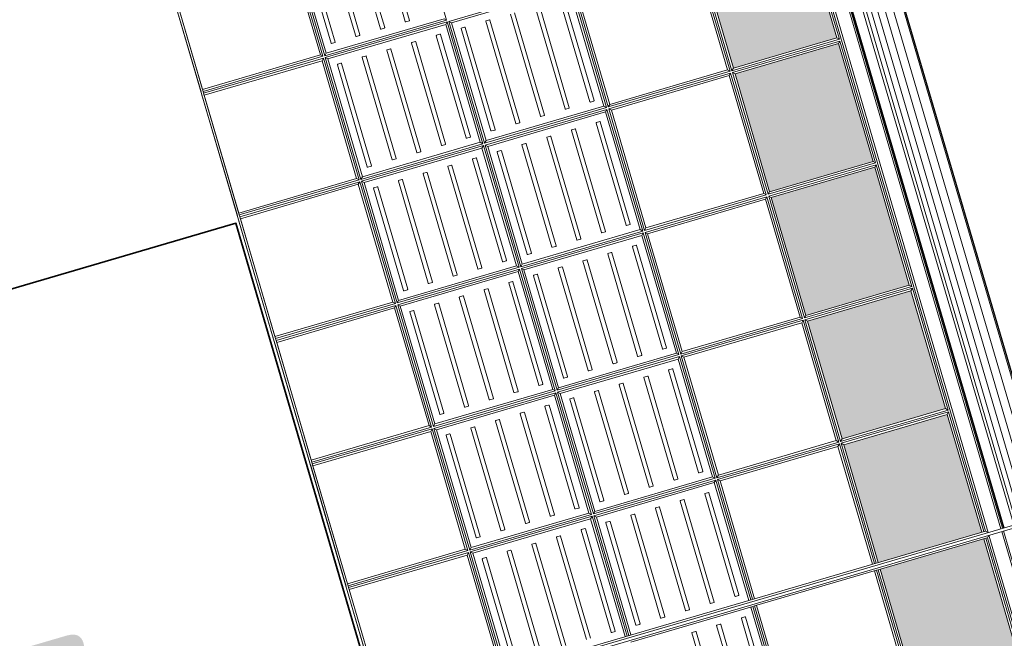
# Model space of a CAD drawing. Header units: metres. Extents: x 228628 to 230733, y 593242 to 595543.
# Tile 10 of 71: x 229985.26 to 229987.56, y 594170.11 to 594171.55. Entities that reach past the tile are written whole.
import ezdxf
from ezdxf.enums import TextEntityAlignment as Align

# ---------------------------------------------------------------- set-up
doc = ezdxf.new("R2010")
doc.units = ezdxf.units.M
doc.layers.add('N-WE-BC-BETONVORM-G', color=50, linetype='Continuous', lineweight=25)
doc.layers.add('N-WE-VH-VERHARDING_ASFALT-G', color=210, linetype='Continuous', lineweight=35)
doc.styles.add('NLCS-ISO', font='NLCS-ISO.ttf')
pattern_1 = [(0, (-55166.677, -44255.552), (7.9375, 15.875), [0, -15.875])]

# ---------------------------------------------------------------- blocks, each defined once
blk = doc.blocks.new('_BLOCK_LEIDON_GX-18_MIDDENELEMENT_MARKERINGSTEGEL_300x60')
at = {"lineweight": 5}
h = blk.add_hatch(dxfattribs=at)
h.set_pattern_fill('DOTS', color=256, scale=10, style=0)
h.set_pattern_definition(pattern_1)
h.paths.add_polyline_path([(-907, 421.7), (-1193, 421.7), (-1193, 170.7), (-907, 170.7)])
h.paths.add_polyline_path([(-307, 170.7), (-307, 421.7), (-593, 421.7), (-593, 170.7)])
h.paths.add_polyline_path([(293, 170.7), (293, 421.7), (7, 421.7), (7, 170.7)])
h.paths.add_polyline_path([(893, 170.7), (893, 421.7), (607, 421.7), (607, 170.7)])
h.paths.add_polyline_path([(1207, 170.7), (1493, 170.7), (1493, 421.7), (1207, 421.7)])
for p, q in [((1497.8, 1626.5), (1497.8, 0)), ((1493, 1026.5), (1493, 731)), ((1473.9, 884.2), (1225.9, 884.2)), ((1473.9, 884.2), (1225.9, 884.2)), ((1225.9, 874.2), (1473.9, 874.2)), ((1225.9, 874.2), (1473.9, 874.2)), ((1474.9, 875.2), (1474.9, 883.2)), ((1474.9, 875.2), (1474.9, 883.2)), ((1473.9, 824.2), (1225.9, 824.2)), ((1473.9, 824.2), (1225.9, 824.2)), ((1225.9, 814.2), (1473.9, 814.2)), ((1225.9, 814.2), (1473.9, 814.2)), ((1474.9, 815.2), (1474.9, 823.2)), ((1474.9, 815.2), (1474.9, 823.2)), ((1473.9, 764.2), (1225.9, 764.2)), ((1473.9, 764.2), (1225.9, 764.2)), ((1474.9, 755.2), (1474.9, 763.2)), ((1474.9, 755.2), (1474.9, 763.2)), ((1493, 735.7), (1207, 735.7)), ((1225.9, 754.2), (1473.9, 754.2)), ((1225.9, 754.2), (1473.9, 754.2)), ((1493, 731), (1202.2, 731)), ((1493, 726.5), (1202.2, 726.5)), ((1493, 721.7), (1207, 721.7)), ((1493, 731), (1493, 726.5)), ((1493, 726.5), (1493, 431)), ((1493, 435.7), (1207, 435.7)), ((1493, 431), (1202.2, 431)), ((1493, 426.5), (1202.2, 426.5)), ((1493, 421.7), (1207, 421.7)), ((1493, 426.5), (1493, 431)), ((1493, 426.5), (1493, 165.9)), ((1493, 161.4), (-1493, 161.4)), ((1493, 165.9), (1202.2, 165.9)), ((1493, 170.7), (1207, 170.7)), ((1493, 161.4), (1493, 165.9)), ((1493, 161.4), (1497.8, 156.7)), ((1497.8, 156.7), (-1497.8, 156.7)), ((1497.8, 125.5), (-1497.8, 125.5))]:
    blk.add_line(p, q, dxfattribs=at)
at = {"color": 254, "lineweight": 5}
blk.add_line((1497.8, 121.5), (-1497.8, 121.5), dxfattribs=at)
at = {"lineweight": 5}
for centre, start, end in [((1473.9, 883.2), 0, 90), ((1473.9, 875.2), 270, 0), ((1473.9, 823.2), 0, 90), ((1473.9, 815.2), 270, 0), ((1473.9, 763.2), 0, 90), ((1473.9, 755.2), 270, 0)]:
    blk.add_arc(centre, 1, start, end, dxfattribs=at)
blk = doc.blocks.new('_BLOCK_LEICON_GX-18_MIDDENELEMENT_300x60')
at = {"lineweight": 5}
h = blk.add_hatch(color=7, dxfattribs=at)
h.paths.add_polyline_path([(-1207, 421.7), (-1493, 421.7), (-1493, 170.7), (-1207, 170.7)])
h.paths.add_polyline_path([(-893, 421.7), (-893, 170.7), (-607, 170.7), (-607, 421.7)])
h.paths.add_polyline_path([(-7, 421.7), (-293, 421.7), (-293, 170.7), (-7, 170.7)])
h.paths.add_polyline_path([(593, 170.7), (593, 421.7), (307, 421.7), (307, 170.7)])
h.paths.add_polyline_path([(907, 170.7), (1193, 170.7), (1193, 421.7), (907, 421.7)])
h = blk.add_hatch(dxfattribs=at)
h.set_pattern_fill('DOTS', color=256, scale=10, style=0)
h.set_pattern_definition([(0, (-55466.677, -44255.552), (7.9375, 15.875), [0, -15.875])])
h.paths.add_polyline_path([(-1207, 421.7), (-1493, 421.7), (-1493, 170.7), (-1207, 170.7)])
h.paths.add_polyline_path([(-607, 170.7), (-607, 421.7), (-893, 421.7), (-893, 170.7)])
h.paths.add_polyline_path([(-7, 170.7), (-7, 421.7), (-293, 421.7), (-293, 170.7)])
h.paths.add_polyline_path([(593, 170.7), (593, 421.7), (307, 421.7), (307, 170.7)])
h.paths.add_polyline_path([(907, 170.7), (1193, 170.7), (1193, 421.7), (907, 421.7)])
h = blk.add_hatch(dxfattribs=at)
h.set_pattern_fill('DOTS', color=256, scale=10, style=0)
h.set_pattern_definition(pattern_1)
h.paths.add_polyline_path([(-907, 421.7), (-1193, 421.7), (-1193, 170.7), (-907, 170.7)])
h.paths.add_polyline_path([(-307, 170.7), (-307, 421.7), (-593, 421.7), (-593, 170.7)])
h.paths.add_polyline_path([(293, 170.7), (293, 421.7), (7, 421.7), (7, 170.7)])
h.paths.add_polyline_path([(893, 170.7), (893, 421.7), (607, 421.7), (607, 170.7)])
h.paths.add_polyline_path([(1207, 170.7), (1493, 170.7), (1493, 421.7), (1207, 421.7)])
for p, q in [((1497.8, 1626.5), (-1497.8, 1626.5)), ((-1497.8, 1626.5), (-1497.8, 0)), ((-1202.3, 1626.5), (-1493, 1626.5)), ((-1202.3, 1626.5), (-1493, 1626.5)), ((-1207, 1621.7), (-1493, 1621.7)), ((-1493, 1621.7), (-1493, 161.4)), ((-1207, 1621.7), (-1493, 1621.7)), ((-1207, 1621.7), (-1493, 1621.7)), ((-1207, 1621.7), (-1202.3, 1621.7)), ((-1207, 1621.7), (-1207, 1335.7)), ((-1202.3, 1621.7), (-1197.8, 1621.7)), ((-1202.3, 1621.7), (-1202.3, 1331)), ((-1197.8, 1621.7), (-1193, 1621.7)), ((-1197.8, 1621.7), (-1197.8, 1331)), ((-902.2, 1626.5), (-1197.8, 1626.5)), ((-902.2, 1626.5), (-1197.8, 1626.5)), ((-902.2, 1621.7), (-1193, 1621.7)), ((-1193, 1621.7), (-1193, 1335.7)), ((-907, 1621.7), (-1193, 1621.7)), ((-907, 1621.7), (-1193, 1621.7)), ((-907, 1621.7), (-907, 1335.7)), ((-902.2, 1621.7), (-897.8, 1621.7)), ((-902.2, 1621.7), (-902.2, 1331)), ((-602.3, 1626.5), (-897.8, 1626.5)), ((-602.3, 1626.5), (-897.8, 1626.5)), ((-602.3, 1621.7), (-897.8, 1621.7)), ((-897.8, 1621.7), (-897.8, 1331)), ((-893, 1621.7), (-893, 1335.7)), ((-607, 1621.7), (-893, 1621.7)), ((-607, 1621.7), (-893, 1621.7)), ((-607, 1621.7), (-607, 1335.7)), ((-602.3, 1621.7), (-597.8, 1621.7)), ((-602.3, 1621.7), (-602.3, 1331)), ((-302.3, 1626.5), (-597.8, 1626.5)), ((-302.3, 1626.5), (-597.8, 1626.5)), ((-302.3, 1621.7), (-597.8, 1621.7)), ((-597.8, 1621.7), (-597.8, 1331)), ((-593, 1621.7), (-593, 1335.7)), ((-307, 1621.7), (-593, 1621.7)), ((-307, 1621.7), (-593, 1621.7)), ((-307, 1621.7), (-307, 1335.7)), ((-302.3, 1621.7), (-297.8, 1621.7)), ((-302.3, 1621.7), (-302.3, 1331)), ((-2.2, 1626.5), (-297.8, 1626.5)), ((-2.2, 1626.5), (-297.8, 1626.5)), ((-2.2, 1621.7), (-297.8, 1621.7)), ((-297.8, 1621.7), (-297.8, 1331)), ((-293, 1621.7), (-293, 1335.7)), ((-7, 1621.7), (-293, 1621.7)), ((-7, 1621.7), (-293, 1621.7)), ((-7, 1621.7), (-7, 1335.7)), ((-2.2, 1621.7), (2.2, 1621.7)), ((-2.2, 1621.7), (-2.2, 1331)), ((297.8, 1626.5), (2.2, 1626.5)), ((297.8, 1626.5), (2.2, 1626.5)), ((297.8, 1621.7), (2.2, 1621.7)), ((2.2, 1621.7), (2.2, 1331)), ((7, 1621.7), (7, 1335.7)), ((293, 1621.7), (7, 1621.7)), ((293, 1621.7), (7, 1621.7)), ((-1207, 1335.7), (-1493, 1335.7)), ((-1202.3, 1331), (-1493, 1331)), ((-1207, 1335.7), (-1202.3, 1331)), ((-1207, 1335.7), (-1202.3, 1331)), ((-1197.8, 1331), (-1193, 1335.7)), ((-1197.8, 1331), (-1193, 1335.7)), ((-902.2, 1331), (-1197.8, 1331)), ((-907, 1335.7), (-1193, 1335.7)), ((-907, 1335.7), (-902.2, 1331)), ((-907, 1335.7), (-902.2, 1331)), ((-897.8, 1331), (-893, 1335.7)), ((-897.8, 1331), (-893, 1335.7)), ((-602.3, 1331), (-897.8, 1331)), ((-607, 1335.7), (-893, 1335.7)), ((-607, 1335.7), (-602.3, 1331)), ((-607, 1335.7), (-602.3, 1331)), ((-597.8, 1331), (-593, 1335.7)), ((-597.8, 1331), (-593, 1335.7)), ((-302.3, 1331), (-597.8, 1331)), ((-307, 1335.7), (-593, 1335.7)), ((-307, 1335.7), (-302.3, 1331)), ((-307, 1335.7), (-302.3, 1331)), ((-297.8, 1331), (-293, 1335.7)), ((-297.8, 1331), (-293, 1335.7)), ((-2.2, 1331), (-297.8, 1331)), ((-7, 1335.7), (-293, 1335.7)), ((-7, 1335.7), (-2.2, 1331)), ((-7, 1335.7), (-2.2, 1331)), ((2.2, 1331), (7, 1335.7)), ((2.2, 1331), (7, 1335.7)), ((297.8, 1331), (2.2, 1331)), ((293, 1335.7), (7, 1335.7)), ((-1202.3, 1326.5), (-1493, 1326.5)), ((-1207, 1321.7), (-1493, 1321.7)), ((-1207, 1321.7), (-1202.3, 1326.5)), ((-1207, 1321.7), (-1207, 1035.7)), ((-1202.3, 1326.5), (-1202.3, 1031)), ((-902.2, 1326.5), (-1197.8, 1326.5)), ((-1197.8, 1326.5), (-1197.8, 1031)), ((-1193, 1321.7), (-1197.8, 1326.5)), ((-907, 1321.7), (-1193, 1321.7)), ((-1193, 1321.7), (-1193, 1035.7)), ((-907, 1321.7), (-902.2, 1326.5)), ((-907, 1321.7), (-907, 1035.7)), ((-902.2, 1326.5), (-902.2, 1031)), ((-602.3, 1326.5), (-897.8, 1326.5)), ((-897.8, 1326.5), (-897.8, 1031)), ((-893, 1321.7), (-897.8, 1326.5)), ((-607, 1321.7), (-893, 1321.7)), ((-893, 1321.7), (-893, 1035.7)), ((-607, 1321.7), (-602.3, 1326.5)), ((-607, 1321.7), (-607, 1035.7)), ((-602.3, 1326.5), (-602.3, 1031)), ((-302.3, 1326.5), (-597.8, 1326.5)), ((-597.8, 1326.5), (-597.8, 1031)), ((-593, 1321.7), (-597.8, 1326.5)), ((-307, 1321.7), (-593, 1321.7)), ((-593, 1321.7), (-593, 1035.7)), ((-307, 1321.7), (-302.3, 1326.5)), ((-307, 1321.7), (-307, 1035.7)), ((-302.3, 1326.5), (-302.3, 1031)), ((-2.2, 1326.5), (-297.8, 1326.5)), ((-297.8, 1326.5), (-297.8, 1031)), ((-293, 1321.7), (-297.8, 1326.5)), ((-7, 1321.7), (-293, 1321.7)), ((-293, 1321.7), (-293, 1035.7)), ((-7, 1321.7), (-2.2, 1326.5)), ((-7, 1321.7), (-7, 1035.7)), ((-2.2, 1326.5), (-2.2, 1031)), ((297.8, 1326.5), (2.2, 1326.5)), ((2.2, 1326.5), (2.2, 1031)), ((7, 1321.7), (2.2, 1326.5)), ((293, 1321.7), (7, 1321.7)), ((7, 1321.7), (7, 1035.7)), ((-1226.1, 1304.2), (-1474.1, 1304.2)), ((-1474.1, 1294.2), (-1226.1, 1294.2)), ((-1225.1, 1295.2), (-1225.1, 1303.2)), ((-1175.1, 1303.2), (-1175.1, 1295.2)), ((-926.1, 1304.2), (-1174.1, 1304.2)), ((-1174.1, 1294.2), (-926.1, 1294.2)), ((-925.1, 1295.2), (-925.1, 1303.2)), ((-875.1, 1303.2), (-875.1, 1295.2)), ((-626.1, 1304.2), (-874.1, 1304.2)), ((-874.1, 1294.2), (-626.1, 1294.2)), ((-625.1, 1295.2), (-625.1, 1303.2)), ((-575.1, 1303.2), (-575.1, 1295.2)), ((-326.1, 1304.2), (-574.1, 1304.2)), ((-574.1, 1294.2), (-326.1, 1294.2)), ((-325.1, 1295.2), (-325.1, 1303.2)), ((-275.1, 1303.2), (-275.1, 1295.2)), ((-26.1, 1304.2), (-274.1, 1304.2)), ((-274.1, 1294.2), (-26.1, 1294.2)), ((-25.1, 1295.2), (-25.1, 1303.2)), ((24.9, 1303.2), (24.9, 1295.2)), ((273.9, 1304.2), (25.9, 1304.2)), ((25.9, 1294.2), (273.9, 1294.2)), ((-1226.1, 1244.2), (-1474.1, 1244.2)), ((-1226.1, 1244.2), (-1474.1, 1244.2)), ((-1225.1, 1235.2), (-1225.1, 1243.2)), ((-1225.1, 1235.2), (-1225.1, 1243.2)), ((-1175.1, 1243.2), (-1175.1, 1235.2)), ((-1175.1, 1243.2), (-1175.1, 1235.2)), ((-926.1, 1244.2), (-1174.1, 1244.2)), ((-926.1, 1244.2), (-1174.1, 1244.2)), ((-925.1, 1235.2), (-925.1, 1243.2)), ((-925.1, 1235.2), (-925.1, 1243.2)), ((-875.1, 1243.2), (-875.1, 1235.2)), ((-875.1, 1243.2), (-875.1, 1235.2)), ((-626.1, 1244.2), (-874.1, 1244.2)), ((-626.1, 1244.2), (-874.1, 1244.2)), ((-625.1, 1235.2), (-625.1, 1243.2)), ((-625.1, 1235.2), (-625.1, 1243.2)), ((-575.1, 1243.2), (-575.1, 1235.2)), ((-575.1, 1243.2), (-575.1, 1235.2)), ((-326.1, 1244.2), (-574.1, 1244.2)), ((-326.1, 1244.2), (-574.1, 1244.2)), ((-325.1, 1235.2), (-325.1, 1243.2)), ((-325.1, 1235.2), (-325.1, 1243.2)), ((-275.1, 1243.2), (-275.1, 1235.2)), ((-275.1, 1243.2), (-275.1, 1235.2)), ((-26.1, 1244.2), (-274.1, 1244.2)), ((-26.1, 1244.2), (-274.1, 1244.2)), ((-25.1, 1235.2), (-25.1, 1243.2)), ((-25.1, 1235.2), (-25.1, 1243.2)), ((24.9, 1243.2), (24.9, 1235.2)), ((24.9, 1243.2), (24.9, 1235.2)), ((273.9, 1244.2), (25.9, 1244.2)), ((273.9, 1244.2), (25.9, 1244.2)), ((-1474.1, 1234.2), (-1226.1, 1234.2)), ((-1474.1, 1234.2), (-1226.1, 1234.2)), ((-1174.1, 1234.2), (-926.1, 1234.2)), ((-1174.1, 1234.2), (-926.1, 1234.2)), ((-874.1, 1234.2), (-626.1, 1234.2)), ((-874.1, 1234.2), (-626.1, 1234.2)), ((-574.1, 1234.2), (-326.1, 1234.2)), ((-574.1, 1234.2), (-326.1, 1234.2)), ((-274.1, 1234.2), (-26.1, 1234.2)), ((-274.1, 1234.2), (-26.1, 1234.2)), ((25.9, 1234.2), (273.9, 1234.2)), ((25.9, 1234.2), (273.9, 1234.2)), ((-1226.1, 1184.2), (-1474.1, 1184.2)), ((-1226.1, 1184.2), (-1474.1, 1184.2)), ((-1474.1, 1174.2), (-1226.1, 1174.2)), ((-1474.1, 1174.2), (-1226.1, 1174.2)), ((-1225.1, 1175.2), (-1225.1, 1183.2)), ((-1225.1, 1175.2), (-1225.1, 1183.2)), ((-1175.1, 1183.2), (-1175.1, 1175.2)), ((-1175.1, 1183.2), (-1175.1, 1175.2)), ((-926.1, 1184.2), (-1174.1, 1184.2)), ((-926.1, 1184.2), (-1174.1, 1184.2)), ((-1174.1, 1174.2), (-926.1, 1174.2)), ((-1174.1, 1174.2), (-926.1, 1174.2)), ((-925.1, 1175.2), (-925.1, 1183.2)), ((-925.1, 1175.2), (-925.1, 1183.2)), ((-875.1, 1183.2), (-875.1, 1175.2)), ((-875.1, 1183.2), (-875.1, 1175.2)), ((-626.1, 1184.2), (-874.1, 1184.2)), ((-626.1, 1184.2), (-874.1, 1184.2)), ((-874.1, 1174.2), (-626.1, 1174.2)), ((-874.1, 1174.2), (-626.1, 1174.2)), ((-625.1, 1175.2), (-625.1, 1183.2)), ((-625.1, 1175.2), (-625.1, 1183.2)), ((-575.1, 1183.2), (-575.1, 1175.2)), ((-575.1, 1183.2), (-575.1, 1175.2)), ((-326.1, 1184.2), (-574.1, 1184.2)), ((-326.1, 1184.2), (-574.1, 1184.2)), ((-574.1, 1174.2), (-326.1, 1174.2)), ((-574.1, 1174.2), (-326.1, 1174.2)), ((-325.1, 1175.2), (-325.1, 1183.2)), ((-325.1, 1175.2), (-325.1, 1183.2)), ((-275.1, 1183.2), (-275.1, 1175.2)), ((-275.1, 1183.2), (-275.1, 1175.2)), ((-26.1, 1184.2), (-274.1, 1184.2)), ((-26.1, 1184.2), (-274.1, 1184.2)), ((-274.1, 1174.2), (-26.1, 1174.2)), ((-274.1, 1174.2), (-26.1, 1174.2)), ((-25.1, 1175.2), (-25.1, 1183.2)), ((-25.1, 1175.2), (-25.1, 1183.2)), ((24.9, 1183.2), (24.9, 1175.2)), ((24.9, 1183.2), (24.9, 1175.2)), ((273.9, 1184.2), (25.9, 1184.2)), ((273.9, 1184.2), (25.9, 1184.2)), ((25.9, 1174.2), (273.9, 1174.2)), ((25.9, 1174.2), (273.9, 1174.2)), ((-1226.1, 1124.2), (-1474.1, 1124.2)), ((-1226.1, 1124.2), (-1474.1, 1124.2)), ((-926.1, 1124.2), (-1174.1, 1124.2)), ((-926.1, 1124.2), (-1174.1, 1124.2)), ((-626.1, 1124.2), (-874.1, 1124.2)), ((-626.1, 1124.2), (-874.1, 1124.2)), ((-326.1, 1124.2), (-574.1, 1124.2)), ((-326.1, 1124.2), (-574.1, 1124.2)), ((-26.1, 1124.2), (-274.1, 1124.2)), ((-26.1, 1124.2), (-274.1, 1124.2)), ((273.9, 1124.2), (25.9, 1124.2)), ((273.9, 1124.2), (25.9, 1124.2)), ((-1474.1, 1114.2), (-1226.1, 1114.2)), ((-1474.1, 1114.2), (-1226.1, 1114.2)), ((-1225.1, 1115.2), (-1225.1, 1123.2)), ((-1225.1, 1115.2), (-1225.1, 1123.2)), ((-1175.1, 1123.2), (-1175.1, 1115.2)), ((-1175.1, 1123.2), (-1175.1, 1115.2)), ((-1174.1, 1114.2), (-926.1, 1114.2)), ((-1174.1, 1114.2), (-926.1, 1114.2)), ((-925.1, 1115.2), (-925.1, 1123.2)), ((-925.1, 1115.2), (-925.1, 1123.2)), ((-875.1, 1123.2), (-875.1, 1115.2)), ((-875.1, 1123.2), (-875.1, 1115.2)), ((-874.1, 1114.2), (-626.1, 1114.2)), ((-874.1, 1114.2), (-626.1, 1114.2)), ((-625.1, 1115.2), (-625.1, 1123.2)), ((-625.1, 1115.2), (-625.1, 1123.2)), ((-575.1, 1123.2), (-575.1, 1115.2)), ((-575.1, 1123.2), (-575.1, 1115.2)), ((-574.1, 1114.2), (-326.1, 1114.2)), ((-574.1, 1114.2), (-326.1, 1114.2)), ((-325.1, 1115.2), (-325.1, 1123.2)), ((-325.1, 1115.2), (-325.1, 1123.2)), ((-275.1, 1123.2), (-275.1, 1115.2)), ((-275.1, 1123.2), (-275.1, 1115.2)), ((-274.1, 1114.2), (-26.1, 1114.2)), ((-274.1, 1114.2), (-26.1, 1114.2)), ((-25.1, 1115.2), (-25.1, 1123.2)), ((-25.1, 1115.2), (-25.1, 1123.2)), ((24.9, 1123.2), (24.9, 1115.2)), ((24.9, 1123.2), (24.9, 1115.2)), ((25.9, 1114.2), (273.9, 1114.2)), ((25.9, 1114.2), (273.9, 1114.2)), ((-1475.1, 1063.2), (-1475.1, 1055.2)), ((-1475.1, 1063.2), (-1475.1, 1055.2)), ((-1226.1, 1064.2), (-1474.1, 1064.2)), ((-1226.1, 1064.2), (-1474.1, 1064.2)), ((-1225.1, 1055.2), (-1225.1, 1063.2)), ((-1225.1, 1055.2), (-1225.1, 1063.2)), ((-1175.1, 1063.2), (-1175.1, 1055.2)), ((-1175.1, 1063.2), (-1175.1, 1055.2)), ((-926.1, 1064.2), (-1174.1, 1064.2)), ((-926.1, 1064.2), (-1174.1, 1064.2)), ((-925.1, 1055.2), (-925.1, 1063.2)), ((-925.1, 1055.2), (-925.1, 1063.2)), ((-875.1, 1063.2), (-875.1, 1055.2)), ((-875.1, 1063.2), (-875.1, 1055.2)), ((-626.1, 1064.2), (-874.1, 1064.2)), ((-626.1, 1064.2), (-874.1, 1064.2)), ((-625.1, 1055.2), (-625.1, 1063.2)), ((-625.1, 1055.2), (-625.1, 1063.2)), ((-575.1, 1063.2), (-575.1, 1055.2)), ((-575.1, 1063.2), (-575.1, 1055.2)), ((-326.1, 1064.2), (-574.1, 1064.2)), ((-326.1, 1064.2), (-574.1, 1064.2)), ((-325.1, 1055.2), (-325.1, 1063.2)), ((-325.1, 1055.2), (-325.1, 1063.2)), ((-275.1, 1063.2), (-275.1, 1055.2)), ((-275.1, 1063.2), (-275.1, 1055.2)), ((-26.1, 1064.2), (-274.1, 1064.2)), ((-26.1, 1064.2), (-274.1, 1064.2)), ((-25.1, 1055.2), (-25.1, 1063.2)), ((-25.1, 1055.2), (-25.1, 1063.2)), ((-1207, 1035.7), (-1493, 1035.7)), ((-1474.1, 1054.2), (-1226.1, 1054.2)), ((-1474.1, 1054.2), (-1226.1, 1054.2)), ((-1207, 1035.7), (-1202.3, 1031)), ((-1197.8, 1031), (-1193, 1035.7)), ((-907, 1035.7), (-1193, 1035.7)), ((-1174.1, 1054.2), (-926.1, 1054.2)), ((-1174.1, 1054.2), (-926.1, 1054.2)), ((-907, 1035.7), (-902.2, 1031)), ((-897.8, 1031), (-893, 1035.7)), ((-607, 1035.7), (-893, 1035.7)), ((-874.1, 1054.2), (-626.1, 1054.2)), ((-874.1, 1054.2), (-626.1, 1054.2)), ((-607, 1035.7), (-602.3, 1031)), ((-597.8, 1031), (-593, 1035.7)), ((-307, 1035.7), (-593, 1035.7)), ((-574.1, 1054.2), (-326.1, 1054.2)), ((-574.1, 1054.2), (-326.1, 1054.2)), ((-307, 1035.7), (-302.3, 1031)), ((-297.8, 1031), (-293, 1035.7)), ((-7, 1035.7), (-293, 1035.7)), ((-274.1, 1054.2), (-26.1, 1054.2)), ((-274.1, 1054.2), (-26.1, 1054.2)), ((-7, 1035.7), (-2.2, 1031)), ((2.2, 1031), (7, 1035.7)), ((-1202.3, 1031), (-1493, 1031)), ((-1202.3, 1026.5), (-1493, 1026.5)), ((-1207, 1021.7), (-1493, 1021.7)), ((-1207, 1021.7), (-1202.3, 1026.5)), ((-1207, 1021.7), (-1207, 735.7)), ((-1202.3, 1026.5), (-1202.3, 731)), ((-902.2, 1031), (-1197.8, 1031)), ((-902.2, 1026.5), (-1197.8, 1026.5)), ((-1197.8, 1026.5), (-1197.8, 731)), ((-1193, 1021.7), (-1197.8, 1026.5)), ((-907, 1021.7), (-1193, 1021.7)), ((-1193, 1021.7), (-1193, 735.7)), ((-907, 1021.7), (-902.2, 1026.5)), ((-907, 1021.7), (-907, 735.7)), ((-902.2, 1026.5), (-902.2, 731)), ((-602.3, 1031), (-897.8, 1031)), ((-602.3, 1026.5), (-897.8, 1026.5)), ((-897.8, 1026.5), (-897.8, 731)), ((-893, 1021.7), (-897.8, 1026.5)), ((-607, 1021.7), (-893, 1021.7)), ((-893, 1021.7), (-893, 735.7)), ((-607, 1021.7), (-602.3, 1026.5)), ((-607, 1021.7), (-607, 735.7)), ((-602.3, 1026.5), (-602.3, 731)), ((-302.3, 1031), (-597.8, 1031)), ((-302.3, 1026.5), (-597.8, 1026.5)), ((-597.8, 1026.5), (-597.8, 731)), ((-593, 1021.7), (-597.8, 1026.5)), ((-307, 1021.7), (-593, 1021.7)), ((-593, 1021.7), (-593, 735.7)), ((-307, 1021.7), (-302.3, 1026.5)), ((-307, 1021.7), (-307, 735.7)), ((-302.3, 1026.5), (-302.3, 731)), ((-2.2, 1031), (-297.8, 1031)), ((-2.2, 1026.5), (-297.8, 1026.5)), ((-297.8, 1026.5), (-297.8, 731)), ((-293, 1021.7), (-297.8, 1026.5)), ((-7, 1021.7), (-293, 1021.7)), ((-293, 1021.7), (-293, 735.7)), ((-7, 1021.7), (-2.2, 1026.5)), ((-7, 1021.7), (-7, 735.7)), ((-2.2, 1026.5), (-2.2, 731)), ((297.8, 1031), (2.2, 1031)), ((-1475.1, 1003.2), (-1475.1, 995.2)), ((-1226.1, 1004.2), (-1474.1, 1004.2)), ((-1474.1, 994.2), (-1226.1, 994.2)), ((-1225.1, 995.2), (-1225.1, 1003.2)), ((-1175.1, 1003.2), (-1175.1, 995.2)), ((-926.1, 1004.2), (-1174.1, 1004.2)), ((-1174.1, 994.2), (-926.1, 994.2)), ((-925.1, 995.2), (-925.1, 1003.2)), ((-875.1, 1003.2), (-875.1, 995.2)), ((-626.1, 1004.2), (-874.1, 1004.2)), ((-874.1, 994.2), (-626.1, 994.2)), ((-625.1, 995.2), (-625.1, 1003.2)), ((-575.1, 1003.2), (-575.1, 995.2)), ((-326.1, 1004.2), (-574.1, 1004.2)), ((-574.1, 994.2), (-326.1, 994.2)), ((-325.1, 995.2), (-325.1, 1003.2)), ((-275.1, 1003.2), (-275.1, 995.2)), ((-26.1, 1004.2), (-274.1, 1004.2)), ((-274.1, 994.2), (-26.1, 994.2)), ((-25.1, 995.2), (-25.1, 1003.2)), ((-1475.1, 943.2), (-1475.1, 935.2)), ((-1475.1, 943.2), (-1475.1, 935.2)), ((-1226.1, 944.2), (-1474.1, 944.2)), ((-1226.1, 944.2), (-1474.1, 944.2)), ((-1225.1, 935.2), (-1225.1, 943.2)), ((-1225.1, 935.2), (-1225.1, 943.2)), ((-1175.1, 943.2), (-1175.1, 935.2)), ((-1175.1, 943.2), (-1175.1, 935.2)), ((-926.1, 944.2), (-1174.1, 944.2)), ((-926.1, 944.2), (-1174.1, 944.2)), ((-925.1, 935.2), (-925.1, 943.2)), ((-925.1, 935.2), (-925.1, 943.2)), ((-875.1, 943.2), (-875.1, 935.2)), ((-875.1, 943.2), (-875.1, 935.2)), ((-626.1, 944.2), (-874.1, 944.2)), ((-626.1, 944.2), (-874.1, 944.2)), ((-625.1, 935.2), (-625.1, 943.2)), ((-625.1, 935.2), (-625.1, 943.2)), ((-575.1, 943.2), (-575.1, 935.2)), ((-575.1, 943.2), (-575.1, 935.2)), ((-326.1, 944.2), (-574.1, 944.2)), ((-326.1, 944.2), (-574.1, 944.2)), ((-325.1, 935.2), (-325.1, 943.2)), ((-325.1, 935.2), (-325.1, 943.2)), ((-275.1, 943.2), (-275.1, 935.2)), ((-275.1, 943.2), (-275.1, 935.2)), ((-26.1, 944.2), (-274.1, 944.2)), ((-26.1, 944.2), (-274.1, 944.2)), ((-25.1, 935.2), (-25.1, 943.2)), ((-25.1, 935.2), (-25.1, 943.2)), ((-1474.1, 934.2), (-1226.1, 934.2)), ((-1474.1, 934.2), (-1226.1, 934.2)), ((-1174.1, 934.2), (-926.1, 934.2)), ((-1174.1, 934.2), (-926.1, 934.2)), ((-874.1, 934.2), (-626.1, 934.2)), ((-874.1, 934.2), (-626.1, 934.2)), ((-574.1, 934.2), (-326.1, 934.2)), ((-574.1, 934.2), (-326.1, 934.2)), ((-274.1, 934.2), (-26.1, 934.2)), ((-274.1, 934.2), (-26.1, 934.2)), ((-1475.1, 883.2), (-1475.1, 875.2)), ((-1475.1, 883.2), (-1475.1, 875.2)), ((-1226.1, 884.2), (-1474.1, 884.2)), ((-1226.1, 884.2), (-1474.1, 884.2)), ((-1474.1, 874.2), (-1226.1, 874.2)), ((-1474.1, 874.2), (-1226.1, 874.2)), ((-1225.1, 875.2), (-1225.1, 883.2)), ((-1225.1, 875.2), (-1225.1, 883.2)), ((-1175.1, 883.2), (-1175.1, 875.2)), ((-1175.1, 883.2), (-1175.1, 875.2)), ((-926.1, 884.2), (-1174.1, 884.2)), ((-926.1, 884.2), (-1174.1, 884.2)), ((-1174.1, 874.2), (-926.1, 874.2)), ((-1174.1, 874.2), (-926.1, 874.2)), ((-925.1, 875.2), (-925.1, 883.2)), ((-925.1, 875.2), (-925.1, 883.2)), ((-875.1, 883.2), (-875.1, 875.2)), ((-875.1, 883.2), (-875.1, 875.2)), ((-626.1, 884.2), (-874.1, 884.2)), ((-626.1, 884.2), (-874.1, 884.2)), ((-874.1, 874.2), (-626.1, 874.2)), ((-874.1, 874.2), (-626.1, 874.2)), ((-625.1, 875.2), (-625.1, 883.2)), ((-625.1, 875.2), (-625.1, 883.2)), ((-575.1, 883.2), (-575.1, 875.2)), ((-575.1, 883.2), (-575.1, 875.2)), ((-326.1, 884.2), (-574.1, 884.2)), ((-326.1, 884.2), (-574.1, 884.2)), ((-574.1, 874.2), (-326.1, 874.2)), ((-574.1, 874.2), (-326.1, 874.2)), ((-325.1, 875.2), (-325.1, 883.2)), ((-325.1, 875.2), (-325.1, 883.2)), ((-275.1, 883.2), (-275.1, 875.2)), ((-275.1, 883.2), (-275.1, 875.2)), ((-26.1, 884.2), (-274.1, 884.2)), ((-26.1, 884.2), (-274.1, 884.2)), ((-274.1, 874.2), (-26.1, 874.2)), ((-274.1, 874.2), (-26.1, 874.2)), ((-1475.1, 823.2), (-1475.1, 815.2)), ((-1475.1, 823.2), (-1475.1, 815.2)), ((-1226.1, 824.2), (-1474.1, 824.2)), ((-1226.1, 824.2), (-1474.1, 824.2)), ((-1474.1, 814.2), (-1226.1, 814.2)), ((-1474.1, 814.2), (-1226.1, 814.2)), ((-1225.1, 815.2), (-1225.1, 823.2)), ((-1225.1, 815.2), (-1225.1, 823.2)), ((-1175.1, 823.2), (-1175.1, 815.2)), ((-1175.1, 823.2), (-1175.1, 815.2)), ((-926.1, 824.2), (-1174.1, 824.2)), ((-926.1, 824.2), (-1174.1, 824.2)), ((-1174.1, 814.2), (-926.1, 814.2)), ((-1174.1, 814.2), (-926.1, 814.2)), ((-925.1, 815.2), (-925.1, 823.2)), ((-925.1, 815.2), (-925.1, 823.2)), ((-875.1, 823.2), (-875.1, 815.2)), ((-875.1, 823.2), (-875.1, 815.2)), ((-626.1, 824.2), (-874.1, 824.2)), ((-626.1, 824.2), (-874.1, 824.2)), ((-874.1, 814.2), (-626.1, 814.2)), ((-874.1, 814.2), (-626.1, 814.2)), ((-625.1, 815.2), (-625.1, 823.2)), ((-625.1, 815.2), (-625.1, 823.2)), ((-575.1, 823.2), (-575.1, 815.2)), ((-575.1, 823.2), (-575.1, 815.2)), ((-326.1, 824.2), (-574.1, 824.2)), ((-326.1, 824.2), (-574.1, 824.2)), ((-574.1, 814.2), (-326.1, 814.2)), ((-574.1, 814.2), (-326.1, 814.2)), ((-325.1, 815.2), (-325.1, 823.2)), ((-325.1, 815.2), (-325.1, 823.2)), ((-275.1, 823.2), (-275.1, 815.2)), ((-275.1, 823.2), (-275.1, 815.2)), ((-26.1, 824.2), (-274.1, 824.2)), ((-26.1, 824.2), (-274.1, 824.2)), ((-274.1, 814.2), (-26.1, 814.2)), ((-274.1, 814.2), (-26.1, 814.2)), ((-1475.1, 763.2), (-1475.1, 755.2)), ((-1475.1, 763.2), (-1475.1, 755.2)), ((-1226.1, 764.2), (-1474.1, 764.2)), ((-1226.1, 764.2), (-1474.1, 764.2)), ((-1225.1, 755.2), (-1225.1, 763.2)), ((-1225.1, 755.2), (-1225.1, 763.2)), ((-1175.1, 763.2), (-1175.1, 755.2)), ((-1175.1, 763.2), (-1175.1, 755.2)), ((-926.1, 764.2), (-1174.1, 764.2)), ((-926.1, 764.2), (-1174.1, 764.2)), ((-925.1, 755.2), (-925.1, 763.2)), ((-925.1, 755.2), (-925.1, 763.2)), ((-875.1, 763.2), (-875.1, 755.2)), ((-875.1, 763.2), (-875.1, 755.2)), ((-626.1, 764.2), (-874.1, 764.2)), ((-626.1, 764.2), (-874.1, 764.2)), ((-625.1, 755.2), (-625.1, 763.2)), ((-625.1, 755.2), (-625.1, 763.2)), ((-575.1, 763.2), (-575.1, 755.2)), ((-575.1, 763.2), (-575.1, 755.2)), ((-326.1, 764.2), (-574.1, 764.2)), ((-326.1, 764.2), (-574.1, 764.2)), ((-325.1, 755.2), (-325.1, 763.2)), ((-325.1, 755.2), (-325.1, 763.2)), ((-275.1, 763.2), (-275.1, 755.2)), ((-275.1, 763.2), (-275.1, 755.2)), ((-26.1, 764.2), (-274.1, 764.2)), ((-26.1, 764.2), (-274.1, 764.2)), ((-1207, 735.7), (-1493, 735.7)), ((-1474.1, 754.2), (-1226.1, 754.2)), ((-1474.1, 754.2), (-1226.1, 754.2)), ((-1207, 735.7), (-1202.3, 731)), ((-1197.8, 731), (-1193, 735.7)), ((-907, 735.7), (-1193, 735.7)), ((-1174.1, 754.2), (-926.1, 754.2)), ((-1174.1, 754.2), (-926.1, 754.2)), ((-907, 735.7), (-902.2, 731)), ((-897.8, 731), (-893, 735.7)), ((-607, 735.7), (-893, 735.7)), ((-874.1, 754.2), (-626.1, 754.2)), ((-874.1, 754.2), (-626.1, 754.2)), ((-607, 735.7), (-602.3, 731)), ((-597.8, 731), (-593, 735.7)), ((-307, 735.7), (-593, 735.7)), ((-574.1, 754.2), (-326.1, 754.2)), ((-574.1, 754.2), (-326.1, 754.2)), ((-307, 735.7), (-302.3, 731)), ((-297.8, 731), (-293, 735.7)), ((-7, 735.7), (-293, 735.7)), ((-274.1, 754.2), (-26.1, 754.2)), ((-274.1, 754.2), (-26.1, 754.2)), ((-1202.3, 731), (-1493, 731)), ((-1202.3, 726.5), (-1493, 726.5)), ((-1207, 721.7), (-1493, 721.7)), ((-1207, 721.7), (-1202.3, 726.5)), ((-1207, 721.7), (-1207, 435.7)), ((-1202.3, 726.5), (-1202.3, 431)), ((-902.2, 731), (-1197.8, 731)), ((-902.2, 726.5), (-1197.8, 726.5)), ((-1197.8, 726.5), (-1197.8, 431)), ((-1193, 721.7), (-1197.8, 726.5)), ((-907, 721.7), (-1193, 721.7)), ((-1193, 721.7), (-1193, 435.7)), ((-907, 721.7), (-902.2, 726.5)), ((-907, 721.7), (-907, 435.7)), ((-902.2, 726.5), (-902.2, 431)), ((-602.3, 731), (-897.8, 731)), ((-602.3, 726.5), (-897.8, 726.5)), ((-897.8, 726.5), (-897.8, 431)), ((-893, 721.7), (-897.8, 726.5)), ((-607, 721.7), (-893, 721.7)), ((-893, 721.7), (-893, 435.7)), ((-607, 721.7), (-602.3, 726.5)), ((-607, 721.7), (-607, 435.7)), ((-602.3, 726.5), (-602.3, 431)), ((-302.3, 731), (-597.8, 731)), ((-302.3, 726.5), (-597.8, 726.5)), ((-597.8, 726.5), (-597.8, 431)), ((-593, 721.7), (-597.8, 726.5)), ((-307, 721.7), (-593, 721.7)), ((-593, 721.7), (-593, 435.7)), ((-307, 721.7), (-302.3, 726.5)), ((-307, 721.7), (-307, 435.7)), ((-302.3, 726.5), (-302.3, 431)), ((-2.2, 731), (-297.8, 731)), ((-2.2, 726.5), (-297.8, 726.5)), ((-297.8, 726.5), (-297.8, 431)), ((-293, 721.7), (-297.8, 726.5)), ((-7, 721.7), (-293, 721.7)), ((-293, 721.7), (-293, 435.7)), ((-1207, 435.7), (-1493, 435.7)), ((-1207, 435.7), (-1202.3, 431)), ((-1197.8, 431), (-1193, 435.7)), ((-907, 435.7), (-1193, 435.7)), ((-907, 435.7), (-902.2, 431)), ((-897.8, 431), (-893, 435.7)), ((-607, 435.7), (-893, 435.7)), ((-607, 435.7), (-602.3, 431)), ((-597.8, 431), (-593, 435.7)), ((-307, 435.7), (-593, 435.7)), ((-307, 435.7), (-302.3, 431)), ((-297.8, 431), (-293, 435.7)), ((-7, 435.7), (-293, 435.7)), ((-1202.3, 431), (-1493, 431)), ((-1202.3, 426.5), (-1493, 426.5)), ((-1207, 421.7), (-1493, 421.7)), ((-1207, 421.7), (-1202.3, 426.5)), ((-1207, 421.7), (-1207, 170.7)), ((-1202.3, 426.5), (-1202.3, 165.9)), ((-902.2, 431), (-1197.8, 431)), ((-902.2, 426.5), (-1197.8, 426.5)), ((-1197.8, 426.5), (-1197.8, 165.9)), ((-1193, 421.7), (-1197.8, 426.5)), ((-907, 421.7), (-1193, 421.7)), ((-1193, 421.7), (-1193, 170.7)), ((-907, 421.7), (-902.2, 426.5)), ((-907, 421.7), (-907, 170.7)), ((-902.2, 426.5), (-902.2, 165.9)), ((-602.3, 431), (-897.8, 431)), ((-602.3, 426.5), (-897.8, 426.5)), ((-897.8, 426.5), (-897.8, 165.9)), ((-893, 421.7), (-897.8, 426.5)), ((-607, 421.7), (-893, 421.7)), ((-893, 421.7), (-893, 170.7)), ((-607, 421.7), (-602.3, 426.5)), ((-607, 421.7), (-607, 170.7)), ((-602.3, 426.5), (-602.3, 165.9)), ((-302.3, 431), (-597.8, 431)), ((-302.3, 426.5), (-597.8, 426.5)), ((-597.8, 426.5), (-597.8, 165.9)), ((-593, 421.7), (-597.8, 426.5)), ((-307, 421.7), (-593, 421.7)), ((-593, 421.7), (-593, 170.7)), ((-307, 421.7), (-302.3, 426.5)), ((-307, 421.7), (-307, 170.7)), ((-302.3, 426.5), (-302.3, 165.9)), ((-2.2, 431), (-297.8, 431)), ((-2.2, 426.5), (-297.8, 426.5)), ((-297.8, 426.5), (-297.8, 165.9)), ((-293, 421.7), (-297.8, 426.5)), ((-7, 421.7), (-293, 421.7)), ((-293, 421.7), (-293, 170.7)), ((-1497.8, 156.7), (-1493, 161.4)), ((-1207, 170.7), (-1493, 170.7)), ((-1202.3, 165.9), (-1493, 165.9)), ((1493, 161.4), (-1493, 161.4)), ((-1207, 170.7), (-1202.3, 165.9)), ((-1193, 170.7), (-1197.8, 165.9)), ((-902.2, 165.9), (-1197.8, 165.9)), ((-907, 170.7), (-1193, 170.7)), ((-907, 170.7), (-902.2, 165.9)), ((-893, 170.7), (-897.8, 165.9)), ((-602.3, 165.9), (-897.8, 165.9)), ((-607, 170.7), (-893, 170.7)), ((-607, 170.7), (-602.3, 165.9)), ((-593, 170.7), (-597.8, 165.9)), ((-302.3, 165.9), (-597.8, 165.9)), ((-307, 170.7), (-593, 170.7)), ((-307, 170.7), (-302.3, 165.9)), ((-293, 170.7), (-297.8, 165.9)), ((-2.2, 165.9), (-297.8, 165.9)), ((-7, 170.7), (-293, 170.7)), ((1497.8, 156.7), (-1497.8, 156.7)), ((1497.8, 125.5), (-1497.8, 125.5)), ((1497.8, 3), (-1497.8, 3)), ((-1497.8, 0), (1497.8, 0))]:
    blk.add_line(p, q, dxfattribs=at)
at = {"color": 254, "lineweight": 5}
for p, q in [((1497.8, 121.5), (-1497.8, 121.5)), ((1497.8, 119.1), (-1497.8, 119.1)), ((1497.8, 117.6), (-1497.8, 117.6)), ((1497.8, 94.5), (-1497.8, 94.5)), ((1497.8, 87.4), (-1497.8, 87.4)), ((1497.8, 76.2), (-1497.8, 76.2)), ((1497.8, 61.6), (-1497.8, 61.6)), ((1497.8, 44.4), (-1497.8, 44.4)), ((1497.8, 25.8), (-1497.8, 25.8))]:
    blk.add_line(p, q, dxfattribs=at)
at = {"lineweight": 5}
for centre, start, end in [((-1226.1, 1303.2), 0, 90), ((-1226.1, 1295.2), 270, 0), ((-1174.1, 1303.2), 90, 180), ((-1174.1, 1295.2), 180, 270), ((-926.1, 1303.2), 0, 90), ((-926.1, 1295.2), 270, 0), ((-874.1, 1303.2), 90, 180), ((-874.1, 1295.2), 180, 270), ((-626.1, 1303.2), 0, 90), ((-626.1, 1295.2), 270, 0), ((-574.1, 1303.2), 90, 180), ((-574.1, 1295.2), 180, 270), ((-326.1, 1303.2), 0, 90), ((-326.1, 1295.2), 270, 0), ((-274.1, 1303.2), 90, 180), ((-274.1, 1295.2), 180, 270), ((-26.1, 1303.2), 0, 90), ((-26.1, 1295.2), 270, 0), ((25.9, 1303.2), 90, 180), ((25.9, 1295.2), 180, 270), ((-1226.1, 1243.2), 0, 90), ((-1174.1, 1243.2), 90, 180), ((-926.1, 1243.2), 0, 90), ((-874.1, 1243.2), 90, 180), ((-626.1, 1243.2), 0, 90), ((-574.1, 1243.2), 90, 180), ((-326.1, 1243.2), 0, 90), ((-274.1, 1243.2), 90, 180), ((-26.1, 1243.2), 0, 90), ((25.9, 1243.2), 90, 180), ((-1226.1, 1235.2), 270, 0), ((-1174.1, 1235.2), 180, 270), ((-926.1, 1235.2), 270, 0), ((-874.1, 1235.2), 180, 270), ((-626.1, 1235.2), 270, 0), ((-574.1, 1235.2), 180, 270), ((-326.1, 1235.2), 270, 0), ((-274.1, 1235.2), 180, 270), ((-26.1, 1235.2), 270, 0), ((25.9, 1235.2), 180, 270), ((-1226.1, 1183.2), 0, 90), ((-1226.1, 1175.2), 270, 0), ((-1174.1, 1183.2), 90, 180), ((-1174.1, 1175.2), 180, 270), ((-926.1, 1183.2), 0, 90), ((-926.1, 1175.2), 270, 0), ((-874.1, 1183.2), 90, 180), ((-874.1, 1175.2), 180, 270), ((-626.1, 1183.2), 0, 90), ((-626.1, 1175.2), 270, 0), ((-574.1, 1183.2), 90, 180), ((-574.1, 1175.2), 180, 270), ((-326.1, 1183.2), 0, 90), ((-326.1, 1175.2), 270, 0), ((-274.1, 1183.2), 90, 180), ((-274.1, 1175.2), 180, 270), ((-26.1, 1183.2), 0, 90), ((-26.1, 1175.2), 270, 0), ((25.9, 1183.2), 90, 180), ((25.9, 1175.2), 180, 270), ((-1226.1, 1123.2), 0, 90), ((-1174.1, 1123.2), 90, 180), ((-926.1, 1123.2), 0, 90), ((-874.1, 1123.2), 90, 180), ((-626.1, 1123.2), 0, 90), ((-574.1, 1123.2), 90, 180), ((-326.1, 1123.2), 0, 90), ((-274.1, 1123.2), 90, 180), ((-26.1, 1123.2), 0, 90), ((25.9, 1123.2), 90, 180), ((-1226.1, 1115.2), 270, 0), ((-1174.1, 1115.2), 180, 270), ((-926.1, 1115.2), 270, 0), ((-874.1, 1115.2), 180, 270), ((-626.1, 1115.2), 270, 0), ((-574.1, 1115.2), 180, 270), ((-326.1, 1115.2), 270, 0), ((-274.1, 1115.2), 180, 270), ((-26.1, 1115.2), 270, 0), ((25.9, 1115.2), 180, 270), ((-1474.1, 1063.2), 90, 180), ((-1474.1, 1055.2), 180, 270), ((-1226.1, 1063.2), 0, 90), ((-1226.1, 1055.2), 270, 0), ((-1174.1, 1063.2), 90, 180), ((-1174.1, 1055.2), 180, 270), ((-926.1, 1063.2), 0, 90), ((-926.1, 1055.2), 270, 0), ((-874.1, 1063.2), 90, 180), ((-874.1, 1055.2), 180, 270), ((-626.1, 1063.2), 0, 90), ((-626.1, 1055.2), 270, 0), ((-574.1, 1063.2), 90, 180), ((-574.1, 1055.2), 180, 270), ((-326.1, 1063.2), 0, 90), ((-326.1, 1055.2), 270, 0), ((-274.1, 1063.2), 90, 180), ((-274.1, 1055.2), 180, 270), ((-26.1, 1063.2), 0, 90), ((-26.1, 1055.2), 270, 0), ((-1474.1, 1003.2), 90, 180), ((-1474.1, 995.2), 180, 270), ((-1226.1, 1003.2), 0, 90), ((-1226.1, 995.2), 270, 0), ((-1174.1, 1003.2), 90, 180), ((-1174.1, 995.2), 180, 270), ((-926.1, 1003.2), 0, 90), ((-926.1, 995.2), 270, 0), ((-874.1, 1003.2), 90, 180), ((-874.1, 995.2), 180, 270), ((-626.1, 1003.2), 0, 90), ((-626.1, 995.2), 270, 0), ((-574.1, 1003.2), 90, 180), ((-574.1, 995.2), 180, 270), ((-326.1, 1003.2), 0, 90), ((-326.1, 995.2), 270, 0), ((-274.1, 1003.2), 90, 180), ((-274.1, 995.2), 180, 270), ((-26.1, 1003.2), 0, 90), ((-26.1, 995.2), 270, 0), ((-1474.1, 943.2), 90, 180), ((-1226.1, 943.2), 0, 90), ((-1174.1, 943.2), 90, 180), ((-926.1, 943.2), 0, 90), ((-874.1, 943.2), 90, 180), ((-626.1, 943.2), 0, 90), ((-574.1, 943.2), 90, 180), ((-326.1, 943.2), 0, 90), ((-274.1, 943.2), 90, 180), ((-26.1, 943.2), 0, 90), ((-1474.1, 935.2), 180, 270), ((-1226.1, 935.2), 270, 0), ((-1174.1, 935.2), 180, 270), ((-926.1, 935.2), 270, 0), ((-874.1, 935.2), 180, 270), ((-626.1, 935.2), 270, 0), ((-574.1, 935.2), 180, 270), ((-326.1, 935.2), 270, 0), ((-274.1, 935.2), 180, 270), ((-26.1, 935.2), 270, 0), ((-1474.1, 883.2), 90, 180), ((-1474.1, 875.2), 180, 270), ((-1226.1, 883.2), 0, 90), ((-1226.1, 875.2), 270, 0), ((-1174.1, 883.2), 90, 180), ((-1174.1, 875.2), 180, 270), ((-926.1, 883.2), 0, 90), ((-926.1, 875.2), 270, 0), ((-874.1, 883.2), 90, 180), ((-874.1, 875.2), 180, 270), ((-626.1, 883.2), 0, 90), ((-626.1, 875.2), 270, 0), ((-574.1, 883.2), 90, 180), ((-574.1, 875.2), 180, 270), ((-326.1, 883.2), 0, 90), ((-326.1, 875.2), 270, 0), ((-274.1, 883.2), 90, 180), ((-274.1, 875.2), 180, 270), ((-1474.1, 823.2), 90, 180), ((-1474.1, 815.2), 180, 270), ((-1226.1, 823.2), 0, 90), ((-1226.1, 815.2), 270, 0), ((-1174.1, 823.2), 90, 180), ((-1174.1, 815.2), 180, 270), ((-926.1, 823.2), 0, 90), ((-926.1, 815.2), 270, 0), ((-874.1, 823.2), 90, 180), ((-874.1, 815.2), 180, 270), ((-626.1, 823.2), 0, 90), ((-626.1, 815.2), 270, 0), ((-574.1, 823.2), 90, 180), ((-574.1, 815.2), 180, 270), ((-326.1, 823.2), 0, 90), ((-326.1, 815.2), 270, 0), ((-274.1, 823.2), 90, 180), ((-274.1, 815.2), 180, 270), ((-1474.1, 763.2), 90, 180), ((-1226.1, 763.2), 0, 90), ((-1174.1, 763.2), 90, 180), ((-926.1, 763.2), 0, 90), ((-874.1, 763.2), 90, 180), ((-626.1, 763.2), 0, 90), ((-574.1, 763.2), 90, 180), ((-326.1, 763.2), 0, 90), ((-274.1, 763.2), 90, 180), ((-1474.1, 755.2), 180, 270), ((-1226.1, 755.2), 270, 0), ((-1174.1, 755.2), 180, 270), ((-926.1, 755.2), 270, 0), ((-874.1, 755.2), 180, 270), ((-626.1, 755.2), 270, 0), ((-574.1, 755.2), 180, 270), ((-326.1, 755.2), 270, 0), ((-274.1, 755.2), 180, 270)]:
    blk.add_arc(centre, 1, start, end, dxfattribs=at)

msp = doc.modelspace()

# ---------------------------------------------------------------- linework, layer by layer
at = {"layer": 'N-WE-BC-BETONVORM-G'}
msp.add_lwpolyline([(229979.0195, 594210.5904), (229978.6357, 594210.4779), (229983.4514, 594184.7958), (229988.5127, 594167.5221), (229996.9192, 594148.3044), (229997.3012, 594148.423)], dxfattribs=at)
at = {"layer": 'N-WE-VH-VERHARDING_ASFALT-G'}
msp.add_lwpolyline([(229984.2315, 594170.6296), (229985.075, 594167.7506), (229986.6105, 594168.2005), (229985.7669, 594171.0795), (229984.2315, 594170.6296)], close=True, dxfattribs=at)

# ---------------------------------------------------------------- block references
at = {"lineweight": 5}
for name, p, xscale, yscale, zscale, rotation in [('_BLOCK_LEICON_GX-18_MIDDENELEMENT_300x60', (229987.2474, 594171.8405), 0.0009999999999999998, 0.0009999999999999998, 0.0009999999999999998, 106.3310162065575), ('_BLOCK_LEIDON_GX-18_MIDDENELEMENT_MARKERINGSTEGEL_300x60', (229988.0916, 594168.9594), 0.0009999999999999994, 0.0009999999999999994, 0.0009999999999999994, 106.3310176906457)]:
    msp.add_blockref(name, p, dxfattribs=dict(at, xscale=xscale, yscale=yscale, zscale=zscale, rotation=rotation))

# ---------------------------------------------------------------- texts
at = {"layer": 'N-WE-VH-VERHARDING_ASFALT-G', "style": 'NLCS-ISO'}
msp.add_text('ABRI', height=0.525, rotation=106.331, dxfattribs=at).set_placement((229985.3415, 594169.4087), align=Align.MIDDLE_CENTER)

doc.saveas('drawing.dxf')
